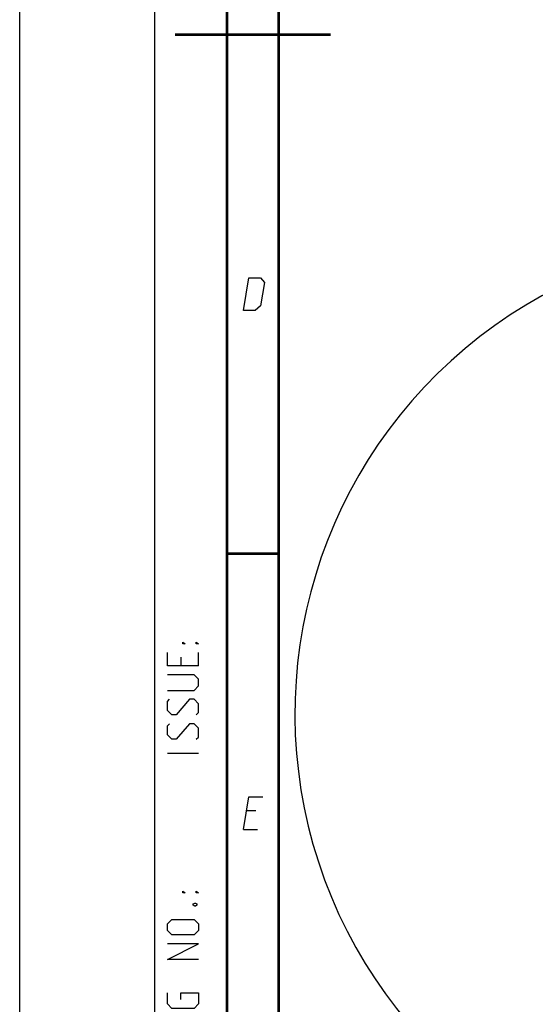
# Model space of a CAD drawing. Header units: millimetres. Extents: x 0 to 420, y 0 to 297.
# Tile 5 of 256: x 0 to 50, y 55 to 150. Entities that reach past the tile are written whole.
import ezdxf

# ---------------------------------------------------------------- set-up
doc = ezdxf.new("R2010")
doc.units = ezdxf.units.MM
doc.header["$LTSCALE"] = 23.1
doc.header["$PDMODE"] = 3
doc.header["$PDSIZE"] = 0.3125
doc.layers.get('0').update_dxf_attribs({"linetype": 'CONTINUOUS'})
doc.layers.get('Defpoints').update_dxf_attribs({"linetype": 'CONTINUOUS'})
doc.layers.add('DIM_PILOTEES', color=7, linetype='CONTINUOUS')
doc.styles.get("Standard").update_dxf_attribs({"font": 'txt', "width": 0.7})
doc.dimstyles.new('DIMSTYLE_9', dxfattribs={"dimtxt": 2.5, "dimasz": 3.5, "dimexe": 2, "dimexo": 0, "dimgap": 2.5, "dimtad": 1, "dimdsep": 46, "dimtxsty": 'Standard', "dimblk": '_FILLED', "dimblk1": '_FILLED', "dimblk2": '_FILLED', "dimcen": 0.09, "dimazin": 2, "dimtp": 0.5, "dimtm": 0.5, "dimtfac": 1, "dimtofl": 0, "dimtmove": 0, "dimatfit": 3, "dimldrblk": '_FILLED', "dimfxl": 0, "dimtolj": 1, "dimarcsym": 0})

# ---------------------------------------------------------------- blocks, each defined once
blk = doc.blocks.new('_FILLED')
at = {"color": 0, "linetype": 'ByBlock'}
blk.add_solid([(0, 0), (-1, 0.143), (-1, -0.143)], dxfattribs=at)
blk = doc.blocks.new('*D17')
at = {"layer": 'Defpoints', "color": 0, "linetype": 'Continuous'}
for p in [(26.572, 84.38), (72.546, 83.042), (116.973, 71.138), (76.555, 37.223)]:
    blk.add_point(p, dxfattribs=at)
at = {"layer": 'DIM_PILOTEES', "color": 0, "linetype": 'Continuous', "lineweight": -2}
for p, q in [((116.973, 71.138), (115.041, 71.655)), ((76.555, 37.223), (76.38, 39.215))]:
    blk.add_line(p, q, dxfattribs=at)
blk.add_arc((72.546, 83.042), 45.994, 349.3611, 270.6389, dxfattribs=at)
at = {"layer": 'DIM_PILOTEES', "color": 0, "linetype": 'Continuous', "lineweight": -2, "xscale": 3.5, "yscale": 3.5, "zscale": 3.5}
for p, rotation in [((116.973, 71.138), 257.1805517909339), ((76.555, 37.223), 2.819448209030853)]:
    blk.add_blockref('_FILLED', p, dxfattribs=dict(at, rotation=rotation))
at = {"layer": 'DIM_PILOTEES', "color": 0, "linetype": 'Continuous', "insert": (60.103, 133.353), "char_height": 2.5, "width": 26.73214, "attachment_point": 2, "rotation": 13.89194, "line_spacing_factor": 0.9}
blk.add_mtext('\\A1;{\\ftxt;\\W0.0001;\\H0.0001;\\~}{\\ftxt;\\W7.1285714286;\\H2.5; }{\\ftxt;\\W0.0001;\\H0.0001;\\~}', dxfattribs=at)

msp = doc.modelspace()

# ---------------------------------------------------------------- linework, layer by layer
at = {"color": 7, "linetype": 'Continuous'}
msp.add_line((0, 0), (0, 297), dxfattribs=at)
at = {"color": 2, "linetype": 'Continuous'}
for p, q in [((13, 292), (13, 5)), ((20, 292), (20, 5)), ((15.5357, 88.5357), (15.5357, 87.6786)), ((17.25, 87.6786), (17.25, 88.9643)), ((17.25, 79.25), (14.25, 79.25)), ((22.7833, 73.7249), (21.8833, 73.7249)), ((21.5894, 71.9249), (22.9394, 71.9249))]:
    msp.add_line(p, q, dxfattribs=at)
at = {"color": 7, "linetype": 'Continuous', "const_width": 0.25}
for points in [[(20, 292), (20, 5)], [(25, 10), (25, 287)], [(30, 148.5), (15, 148.5)], [(20.0002, 98.5), (25.0002, 98.5)]]:
    msp.add_lwpolyline(points, dxfattribs=at)
at = {"color": 2, "linetype": 'Continuous'}
for points in [[(21.5894, 121.9249), (22.1037, 125.0749), (23.2287, 125.0749), (23.6052, 124.6249), (23.2379, 122.3749), (22.7144, 121.9249), (21.5894, 121.9249)], [(15.9643, 89.8214), (15.75, 89.8214), (15.75, 89.9643), (15.9643, 89.8214)], [(17.25, 89.8214), (17.0357, 89.8214), (17.0357, 89.9643), (17.25, 89.8214)], [(17.25, 87.6786), (14.25, 87.6786), (14.25, 88.9643)], [(14.25, 85.3214), (16.8214, 85.3214), (17.25, 85.75), (17.25, 86.3929), (16.8214, 86.8214), (14.25, 86.8214)], [(17.0357, 82.9643), (17.25, 83.1786), (17.25, 84.0357), (16.8214, 84.4643), (16.3929, 84.4643), (15.1071, 82.9643), (14.6786, 82.9643), (14.25, 83.3929), (14.25, 84.25), (14.4643, 84.4643)], [(17.0357, 80.6071), (17.25, 80.8214), (17.25, 81.6786), (16.8214, 82.1071), (16.3929, 82.1071), (15.1071, 80.6071), (14.6786, 80.6071), (14.25, 81.0357), (14.25, 81.8929), (14.4643, 82.1071)], [(21.5894, 71.9249), (22.1037, 75.0749), (23.4537, 75.0749)], [(15.9643, 65.8214), (15.75, 65.8214), (15.75, 65.9643), (15.9643, 65.8214)], [(17.25, 65.8214), (17.0357, 65.8214), (17.0357, 65.9643), (17.25, 65.8214)], [(16.75, 64.75), (16.8929, 64.8214), (16.9643, 64.8214), (17.1071, 64.75), (17.1071, 64.6071), (16.9643, 64.5357), (16.8929, 64.5357), (16.75, 64.6071), (16.75, 64.75)], [(16.8214, 61.75), (14.6786, 61.75), (14.25, 62.1786), (14.25, 62.8214), (14.6786, 63.25), (16.8214, 63.25), (17.25, 62.8214), (17.25, 62.1786), (16.8214, 61.75)], [(17.25, 59.3929), (14.25, 59.3929), (17.25, 60.8929), (14.25, 60.8929)], [(15.5357, 55.5357), (15.5357, 56.1786), (17.25, 56.1786), (17.25, 55.1071), (16.8214, 54.6786), (14.6786, 54.6786), (14.25, 55.1071), (14.25, 56.1786)]]:
    msp.add_lwpolyline(points, dxfattribs=at)

# ---------------------------------------------------------------- dimensions: what is measured, and where the dimension line sits
at = {"layer": 'DIM_PILOTEES', "color": 2, "linetype": 'Continuous'}
dim = msp.add_angular_dim_3p(base=(26.5717, 84.3796), center=(72.5461, 83.0419), p1=(116.9726, 71.1378), p2=(76.5547, 37.2231), text='{\\ftxt;\\W0.0001;\\H0.0001;\\~}{\\ftxt;\\W7.1285714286;\\H2.5; }{\\ftxt;\\W0.0001;\\H0.0001;\\~}', dimstyle='DIMSTYLE_9', dxfattribs=at)
dim.commit()
dim.dimension.update_dxf_attribs({"geometry": '*D17', "text_midpoint": (61.5033, 127.6903), "dimtype": 165})

doc.saveas('drawing.dxf')
